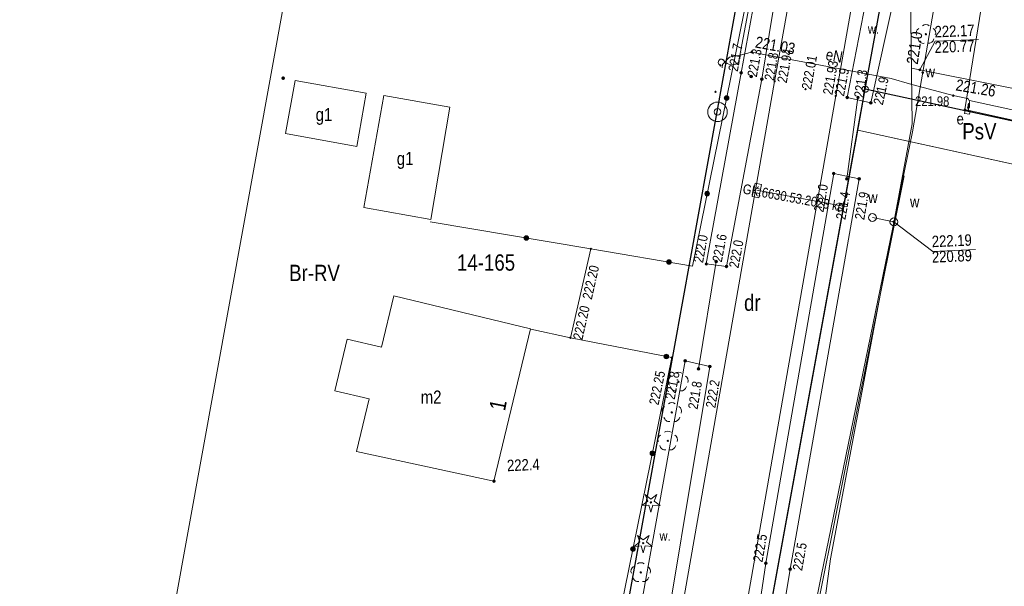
# Model space of a CAD drawing. Header units: metres. Extents: x 0 to 6601798, y -2700 to 5691112.
# Tile 12 of 60: x 6599981 to 6600057, y 5689133 to 5689176. Entities that reach past the tile are written whole.
import ezdxf
from ezdxf.enums import TextEntityAlignment as Align

# ---------------------------------------------------------------- set-up
doc = ezdxf.new("R2010")
doc.units = ezdxf.units.M
doc.header["$MEASUREMENT"] = 0
for name, color, linetype, lineweight in [('AS__Nowe_granice', 150, 'Continuous', 30), ('EEADTD_T_0', 7, 'Continuous', 5), ('EGBB_E_T_0', 7, 'Continuous', 5), ('EGBB_L_0', 7, 'Continuous', 5), ('Kontury', 7, 'Continuous', 5), ('Numery_dzialek', 150, 'Continuous', 5), ('Numery_uzytkow', 7, 'Continuous', 5), ('OTK_E_T_4', 7, 'Continuous', 5), ('OTK_L_0', 7, 'Continuous', 5), ('OTK_L_5', 7, 'Continuous', 5), ('OTK_L_8', 7, 'Continuous', 5), ('OTO_L_0', 7, 'Continuous', 5), ('OTO_L_1', 7, 'Continuous', 5), ('OTO_L_2', 7, 'Continuous', 5), ('OTR_T_0', 7, 'Continuous', 5), ('OTR_T_1', 7, 'Continuous', 5), ('OTZ_T_0', 7, 'Continuous', 5), ('OTZ_T_1', 7, 'Continuous', 5), ('P_SUK_T_1', 7, 'Continuous', 5), ('P_SUKP_E_T_0', 7, 'Continuous', 5), ('P_SUKP_L_0', 7, 'Continuous', 5), ('podzial_uzytki', 7, 'Continuous', 5), ('Punkty', 7, 'Continuous', 5), ('SZAPM_T_0', 7, 'Continuous', 5), ('SZOPO_L_0', 7, 'Continuous', 5), ('UEEOA_T_3', 7, 'Continuous', 5), ('UEEOA_T_9', 7, 'Continuous', 5), ('UEEOC_T_0', 7, 'Continuous', 5), ('UEEOO_T_0', 7, 'Continuous', 5), ('UEEPA_L_2', 7, 'Continuous', 5), ('UEEPB_L_0', 7, 'Continuous', 5), ('UEEPON_L_0', 7, 'Continuous', 5), ('UEEPOS_L_0', 7, 'Continuous', 5), ('UTTOC_T_2', 7, 'Continuous', 5), ('UTTPOM_L_0', 7, 'Continuous', 5), ('UTTPOM_L_1', 7, 'Continuous', 5), ('UWWOA_T_2', 7, 'Continuous', 5), ('UWWOA_T_7', 7, 'Continuous', 5), ('UWWOA_T_8', 7, 'Continuous', 5), ('UWWOC_T_2', 7, 'Continuous', 5), ('UWWPM_L_0', 7, 'Continuous', 5), ('UWWPM_L_1', 7, 'Continuous', 5), ('Uzytki', 7, 'Continuous', 5), ('WWRPP_T_0', 7, 'Continuous', 5)]:
    doc.layers.add(name, color=color, linetype=linetype, lineweight=lineweight)
doc.styles.add('STYL_ARIAL', font='ARIALN.TTF')

# ---------------------------------------------------------------- blocks, each defined once
blk = doc.blocks.new('GRT')
at = {"color": 7, "flags": 128}
blk.add_lwpolyline([(0, 2.5), (1.352, 2.103), (2.274, 1.039), (2.475, -0.356), (1.889, -1.637), (0.704, -2.399), (-0.704, -2.399), (-1.889, -1.637), (-2.475, -0.356), (-2.274, 1.039), (-1.352, 2.103), (0, 2.5)], dxfattribs=at)
blk = doc.blocks.new('403')
at = {"color": 0}
blk.add_circle((0, 0), 0.5, dxfattribs=at)
blk = doc.blocks.new('801')
at = {"color": 0}
for radius in [1, 0.9, 0.8, 0.7, 0.6, 0.5, 0.4, 0.3, 0.2, 0.1]:
    blk.add_circle((0, 0), radius, dxfattribs=at)
blk = doc.blocks.new('922')
at = {"color": 0}
blk.add_circle((0, 0), 0.5, dxfattribs=at)
for centre, radius, start, end in [((-3.5, 1), 4, 119.84816, 203.51949), ((0, 3.5), 4, 50.114, 129.886), ((3.5, 1), 4, 336.88451, 60.15184), ((-2, -3), 4, 187.477, 278.47884), ((2, -2.75), 4.25, 262.64593, 349.62892)]:
    blk.add_arc(centre, radius, start, end, dxfattribs=at)
blk = doc.blocks.new('921')
at = {"color": 0}
for p, q in [((-7, -2.5), (-2.5, 1)), ((-2.5, 1), (-4.5, 6)), ((-4.5, 6), (0, 2.5)), ((0, 2.5), (4.5, 6)), ((4.5, 6), (2.5, 1)), ((2.5, 1), (7, -2.5)), ((-1.5, -2), (-7, -2.5)), ((0, -7.5), (-1.5, -2)), ((1.5, -2), (0, -7.5)), ((7, -2.5), (1.5, -2))]:
    blk.add_line(p, q, dxfattribs=at)
blk.add_circle((0, 0), 0.5, dxfattribs=at)
blk = doc.blocks.new('509')
at = {"color": 0}
for p, q in [((-5, -2.5), (-5, 2.5)), ((-5, 2.5), (5.5, 2.5)), ((-1.5, 2.5), (-1.5, -2.5)), ((2, 2.5), (2, -2.5)), ((5.5, 2.5), (5.5, -2.5)), ((5.5, -2.5), (-5, -2.5))]:
    blk.add_line(p, q, dxfattribs=at)
blk = doc.blocks.new('625')
at = {"color": 0}
blk.add_circle((0, 0), 0.5, dxfattribs=at)
blk = doc.blocks.new('UGE')
at = {"color": 7, "flags": 128}
blk.add_lwpolyline([(0, 0.625), (0.442, 0.442), (0.625, 0), (0.442, -0.442), (0, -0.625), (-0.442, -0.442), (-0.625, 0), (-0.442, 0.442), (0, 0.625)], dxfattribs=at)
blk = doc.blocks.new('UGT')
at = {"color": 7, "flags": 128}
blk.add_lwpolyline([(0, 0.625), (0.442, 0.442), (0.625, 0), (0.442, -0.442), (0, -0.625), (-0.442, -0.442), (-0.625, 0), (-0.442, 0.442), (0, 0.625)], dxfattribs=at)
blk = doc.blocks.new('506')
at = {"color": 0}
blk.add_circle((0, 0), 3, dxfattribs=at)
blk = doc.blocks.new('621')
at = {"color": 0}
blk.add_circle((0, 0), 0.5, dxfattribs=at)
blk = doc.blocks.new('907')
at = {"color": 0}
for radius in [7.5, 2.5]:
    blk.add_circle((0, 0), radius, dxfattribs=at)

msp = doc.modelspace()

# ---------------------------------------------------------------- linework, layer by layer
at = {"color": 7, "linetype": 'Continuous', "lineweight": 0, "flags": 128}
msp.add_lwpolyline([(6600173.29, 5690035.7), (6600065.2, 5689524.43), (6600055.68, 5689477.92), (6599986.53, 5689096.03), (6599985.74, 5689089.37), (6599806.46, 5688549.67), (6599804.83, 5688541.58), (6599805.17, 5688533.33), (6599807.49, 5688525.41), (6599811.64, 5688518.27), (6599818.42, 5688511.51), (6599826.1, 5688505.76), (6599833.26, 5688501.65), (6599841.19, 5688499.37), (6599849.44, 5688499.06), (6599857.53, 5688500.73)], dxfattribs=at)
at = {"layer": 'AS__Nowe_granice', "linetype": 'Continuous', "flags": 128}
for points in [[(6600024.91, 5689115.9), (6600037.05, 5689183.01)], [(6600045.96, 5689171.16), (6600047.72, 5689180.77)], [(6600035.45, 5689113.54), (6600045.96, 5689171.16)], [(6600079.275, 5689163.945), (6600045.96, 5689171.16)]]:
    msp.add_lwpolyline(points, dxfattribs=at)
at = {"layer": 'EGBB_L_0', "color": 7, "linetype": 'Continuous', "flags": 128}
for points in [[(6600001.467, 5689167.751), (6600002.196, 5689171.826)], [(6600002.196, 5689171.826), (6600007.653, 5689170.843)], [(6600007.653, 5689170.843), (6600006.944, 5689166.759)], [(6600007.462, 5689162.065), (6600009.012, 5689170.68)], [(6600009.012, 5689170.68), (6600014.075, 5689169.771)], [(6600014.075, 5689169.771), (6600012.606, 5689161.139)], [(6600006.944, 5689166.759), (6600001.467, 5689167.751)], [(6600012.606, 5689161.139), (6600007.462, 5689162.065)], [(6600008.833, 5689151.35), (6600009.779, 5689155.284)], [(6600009.779, 5689155.284), (6600020.265, 5689152.77)], [(6600020.265, 5689152.77), (6600017.464, 5689141.068)], [(6600006.204, 5689151.971), (6600005.249, 5689148.006)], [(6600006.204, 5689151.971), (6600008.833, 5689151.35)], [(6600007.889, 5689147.376), (6600005.249, 5689148.006)], [(6600006.917, 5689143.34), (6600007.889, 5689147.376)], [(6600017.464, 5689141.068), (6600006.917, 5689143.34)]]:
    msp.add_lwpolyline(points, dxfattribs=at)
at = {"layer": 'Kontury', "color": 3, "linetype": 'Continuous', "flags": 128}
for points in [[(6600024.91, 5689115.9), (6600037.05, 5689183.01)], [(6600045.96, 5689171.16), (6600045.4, 5689168.01)], [(6600079.275, 5689163.943), (6600048.27, 5689170.66)], [(6600045.4, 5689168.01), (6600035.45, 5689113.54)], [(6600078.683, 5689160.721), (6600047.71, 5689167.504)]]:
    msp.add_lwpolyline(points, dxfattribs=at)
at = {"layer": 'OTK_L_0', "color": 7, "linetype": 'Continuous', "flags": 128}
for points in [[(6600048.89, 5689200.2), (6600043.694, 5689170.631)], [(6600039.008, 5689171.752), (6600043.238, 5689195.439)], [(6600031.371, 5689128.275), (6600039.008, 5689171.752)], [(6600043.694, 5689170.631), (6600036.104, 5689127.279)]]:
    msp.add_lwpolyline(points, dxfattribs=at)
at = {"layer": 'OTK_L_5', "color": 7, "linetype": 'Continuous', "flags": 128}
for points in [[(6600036.428, 5689172.417), (6600038.956, 5689186.053)], [(6600040.296, 5689185.809), (6600038.026, 5689171.925)], [(6600044.581, 5689170.521), (6600046.722, 5689181.6)], [(6600048.844, 5689181.234), (6600046.39, 5689170.095)], [(6600033.762, 5689157.735), (6600036.428, 5689172.417)], [(6600038.026, 5689171.925), (6600035.304, 5689157.551)], [(6600046.39, 5689170.095), (6600044.581, 5689170.521)], [(6600038.325, 5689134.761), (6600043.539, 5689164.684)], [(6600043.539, 5689164.684), (6600045.489, 5689164.267)], [(6600045.489, 5689164.267), (6600040.189, 5689134.316)], [(6600035.304, 5689157.551), (6600033.762, 5689157.735)], [(6600027.41, 5689124.029), (6600032.139, 5689150.304)], [(6600032.139, 5689150.304), (6600034.03, 5689149.862)], [(6600034.03, 5689149.862), (6600029.656, 5689123.556)], [(6600037.181, 5689127.038), (6600038.325, 5689134.761)], [(6600040.189, 5689134.316), (6600038.949, 5689126.686)]]:
    msp.add_lwpolyline(points, dxfattribs=at)
at = {"layer": 'OTK_L_8', "color": 7, "linetype": 'Continuous', "flags": 128}
for points in [[(6600045.405, 5689170.523), (6600044.544, 5689164.264)], [(6600034.515, 5689157.919), (6600033.163, 5689149.678)]]:
    msp.add_lwpolyline(points, dxfattribs=at)
at = {"layer": 'OTO_L_0', "color": 7, "linetype": 'Continuous', "flags": 128}
for points in [[(6600037.968, 5689183.547), (6600032.706, 5689157.58)], [(6600053.609, 5689169.592), (6600055.346, 5689180.425)], [(6600079.266, 5689163.897), (6600053.609, 5689169.592)], [(6600032.706, 5689157.58), (6600024.893, 5689158.897)], [(6600023.332, 5689152.072), (6600031.108, 5689150.557)], [(6600031.108, 5689150.557), (6600025.878, 5689124.746)]]:
    msp.add_lwpolyline(points, dxfattribs=at)
at = {"layer": 'OTO_L_0', "color": 7, "linetype": 'Continuous'}
for centre, radius in [((6600035.32, 5689170.477), 0.175), ((6600035.32, 5689170.477), 0.158), ((6600035.32, 5689170.477), 0.14), ((6600035.32, 5689170.477), 0.122), ((6600035.32, 5689170.477), 0.105), ((6600035.32, 5689170.477), 0.0875), ((6600035.32, 5689170.477), 0.07), ((6600035.32, 5689170.477), 0.0525), ((6600035.32, 5689170.477), 0.035), ((6600033.83, 5689163.126), 0.175), ((6600033.83, 5689163.126), 0.158), ((6600033.83, 5689163.126), 0.14), ((6600033.83, 5689163.126), 0.122), ((6600033.83, 5689163.126), 0.105), ((6600033.83, 5689163.126), 0.0875), ((6600033.83, 5689163.126), 0.07), ((6600033.83, 5689163.126), 0.0525), ((6600033.83, 5689163.126), 0.035), ((6600030.891, 5689157.886), 0.175), ((6600030.891, 5689157.886), 0.158), ((6600030.891, 5689157.886), 0.14), ((6600030.891, 5689157.886), 0.122), ((6600030.891, 5689157.886), 0.105), ((6600030.891, 5689157.886), 0.0875), ((6600030.891, 5689157.886), 0.07), ((6600030.891, 5689157.886), 0.0525), ((6600030.891, 5689157.886), 0.035), ((6600030.694, 5689150.638), 0.175), ((6600030.694, 5689150.638), 0.158), ((6600030.694, 5689150.638), 0.14), ((6600030.694, 5689150.638), 0.122), ((6600030.694, 5689150.638), 0.105), ((6600030.694, 5689150.638), 0.0875), ((6600030.694, 5689150.638), 0.07), ((6600030.694, 5689150.638), 0.0525), ((6600030.694, 5689150.638), 0.035), ((6600029.619, 5689143.206), 0.175), ((6600029.619, 5689143.206), 0.158), ((6600029.619, 5689143.206), 0.14), ((6600029.619, 5689143.206), 0.122), ((6600029.619, 5689143.206), 0.105), ((6600029.619, 5689143.206), 0.0875), ((6600029.619, 5689143.206), 0.07), ((6600029.619, 5689143.206), 0.0525), ((6600029.619, 5689143.206), 0.035), ((6600028.129, 5689135.856), 0.175), ((6600028.129, 5689135.856), 0.158), ((6600028.129, 5689135.856), 0.14), ((6600028.129, 5689135.856), 0.122), ((6600028.129, 5689135.856), 0.105), ((6600028.129, 5689135.856), 0.0875), ((6600028.129, 5689135.856), 0.07), ((6600028.129, 5689135.856), 0.0525), ((6600028.129, 5689135.856), 0.035)]:
    msp.add_circle(centre, radius, dxfattribs=at)
at = {"layer": 'OTO_L_1', "color": 7, "linetype": 'Continuous', "flags": 128}
msp.add_lwpolyline([(6600023.63, 5689153.307), (6600024.893, 5689158.897)], dxfattribs=at)
at = {"layer": 'OTO_L_2', "color": 7, "linetype": 'Continuous', "flags": 128}
msp.add_lwpolyline([(6600023.332, 5689152.072), (6600023.63, 5689153.307)], dxfattribs=at)
at = {"layer": 'P_SUKP_L_0', "color": 30, "linetype": 'Continuous', "flags": 128}
msp.add_lwpolyline([(6600037.65, 5689163.39), (6600044.53, 5689162.13)], dxfattribs=at)
at = {"layer": 'SZOPO_L_0', "color": 7, "linetype": 'Continuous', "flags": 128}
for points in [[(6600012.552, 5689160.977), (6600024.893, 5689158.897)], [(6600020.286, 5689152.741), (6600023.33, 5689152.07)]]:
    msp.add_lwpolyline(points, dxfattribs=at)
at = {"layer": 'SZOPO_L_0', "color": 7, "linetype": 'Continuous'}
for radius in [0.175, 0.158, 0.14, 0.122, 0.105, 0.0875, 0.07, 0.0525, 0.035]:
    msp.add_circle((6600019.948, 5689159.73), radius, dxfattribs=at)
at = {"layer": 'UEEPA_L_2', "color": 7, "linetype": 'Continuous', "flags": 128}
for points in [[(6600053.626, 5689169.53), (6600053.577, 5689169.291)], [(6600053.577, 5689169.291), (6600053.969, 5689169.236)], [(6600053.626, 5689169.53), (6600054.018, 5689169.476)], [(6600054.018, 5689169.476), (6600053.969, 5689169.236)]]:
    msp.add_lwpolyline(points, dxfattribs=at)
at = {"layer": 'UEEPB_L_0', "color": 1, "linetype": 'Continuous', "flags": 128}
for points in [[(6600047.961, 5689171.962), (6600037.238, 5689174.005)], [(6600049.362, 5689171.567), (6600047.961, 5689171.962)], [(6600052.706, 5689170.658), (6600049.362, 5689171.567)]]:
    msp.add_lwpolyline(points, dxfattribs=at)
at = {"layer": 'UEEPON_L_0', "color": 1, "linetype": 'Continuous', "flags": 128}
for points in [[(6600036.243, 5689173.213), (6600038.208, 5689183.637)], [(6600034.842, 5689172.974), (6600034.72, 5689173.063), (6600034.672, 5689173.205), (6600034.714, 5689173.35), (6600034.832, 5689173.444)], [(6600034.842, 5689172.974), (6600034.724, 5689173.064), (6600034.678, 5689173.205), (6600034.718, 5689173.348), (6600034.832, 5689173.444)], [(6600034.832, 5689173.444), (6600034.965, 5689173.449), (6600035.086, 5689173.393), (6600035.169, 5689173.288)], [(6600034.832, 5689173.444), (6600034.965, 5689173.448), (6600035.086, 5689173.392), (6600035.169, 5689173.288)], [(6600035.899, 5689173.058), (6600035.631, 5689173.032), (6600035.374, 5689173.113), (6600035.169, 5689173.288)], [(6600035.899, 5689173.058), (6600035.631, 5689173.033), (6600035.374, 5689173.113), (6600035.169, 5689173.288)], [(6600036.243, 5689173.213), (6600036.141, 5689173.137), (6600036.024, 5689173.084), (6600035.899, 5689173.058)], [(6600036.243, 5689173.213), (6600036.141, 5689173.136), (6600036.024, 5689173.084), (6600035.899, 5689173.058)], [(6600074.269, 5689165.867), (6600053.953, 5689170.291)]]:
    msp.add_lwpolyline(points, dxfattribs=at)
at = {"layer": 'UEEPOS_L_0', "color": 1, "linetype": 'Continuous', "flags": 128}
for points in [[(6600035.53, 5689173.601), (6600035.772, 5689173.662), (6600036.019, 5689173.704), (6600036.268, 5689173.726)], [(6600036.268, 5689173.726), (6600037.238, 5689174.005)], [(6600037.238, 5689174.005), (6600047.961, 5689171.962)], [(6600034.975, 5689172.779), (6600034.993, 5689173.049)], [(6600034.993, 5689173.049), (6600035.53, 5689173.601)], [(6600047.961, 5689171.962), (6600049.362, 5689171.567)], [(6600049.362, 5689171.567), (6600052.706, 5689170.658)], [(6600052.706, 5689170.658), (6600053.809, 5689170.437)], [(6600053.809, 5689170.437), (6600053.895, 5689170.377), (6600053.948, 5689170.287), (6600053.962, 5689170.183)], [(6600053.861, 5689169.935), (6600053.851, 5689169.872), (6600053.836, 5689169.81), (6600053.818, 5689169.75)], [(6600053.861, 5689169.935), (6600053.867, 5689169.974), (6600053.874, 5689170.012), (6600053.883, 5689170.05)], [(6600053.883, 5689170.05), (6600053.91, 5689170.063), (6600053.938, 5689170.055), (6600053.953, 5689170.029), (6600053.946, 5689170)], [(6600053.946, 5689170), (6600053.931, 5689169.935), (6600053.915, 5689169.869), (6600053.897, 5689169.804)], [(6600053.962, 5689170.183), (6600053.967, 5689170.054), (6600053.971, 5689169.924), (6600053.973, 5689169.794)], [(6600053.93, 5689169.715), (6600053.911, 5689169.679), (6600053.874, 5689169.663), (6600053.834, 5689169.675), (6600053.812, 5689169.709), (6600053.818, 5689169.75)], [(6600053.884, 5689169.499), (6600053.88, 5689169.601), (6600053.884, 5689169.703), (6600053.897, 5689169.804)], [(6600053.973, 5689169.794), (6600053.962, 5689169.766), (6600053.947, 5689169.74), (6600053.93, 5689169.715)]]:
    msp.add_lwpolyline(points, dxfattribs=at)
at = {"layer": 'UTTPOM_L_0', "color": 30, "linetype": 'Continuous', "flags": 128}
msp.add_lwpolyline([(6600037.21, 5689106.12), (6600048.96, 5689164.49)], dxfattribs=at)
at = {"layer": 'UTTPOM_L_1', "color": 30, "linetype": 'Continuous', "flags": 128}
for points in [[(6600055.995, 5689204.874), (6600049.591, 5689167.866)], [(6600049.591, 5689167.866), (6600042.585, 5689133.781)], [(6600042.585, 5689133.781), (6600037.593, 5689108.749)]]:
    msp.add_lwpolyline(points, dxfattribs=at)
at = {"layer": 'UWWOC_T_2', "color": 161, "linetype": 'Continuous', "flags": 128}
for points in [[(6600050.151, 5689172.634), (6600051.336, 5689174.836)], [(6600051.336, 5689174.836), (6600054.655, 5689174.976)], [(6600048.159, 5689160.958), (6600051.139, 5689158.699)], [(6600051.139, 5689158.699), (6600054.425, 5689158.837)]]:
    msp.add_lwpolyline(points, dxfattribs=at)
at = {"layer": 'UWWPM_L_0', "color": 161, "linetype": 'Continuous', "flags": 128}
msp.add_lwpolyline([(6600049.508, 5689172.762), (6600064.273, 5689169.833)], dxfattribs=at)
at = {"layer": 'UWWPM_L_1', "color": 161, "linetype": 'Continuous', "flags": 128}
for points in [[(6600049.406, 5689180.362), (6600049.564, 5689168.495)], [(6600048.02, 5689160.231), (6600049.564, 5689168.495)], [(6600048.159, 5689160.968), (6600046.513, 5689161.299)], [(6600043.29, 5689135.112), (6600048.02, 5689160.231)], [(6600041.43, 5689121.277), (6600043.29, 5689135.112)]]:
    msp.add_lwpolyline(points, dxfattribs=at)
at = {"layer": 'Uzytki', "color": 3, "linetype": 'Continuous', "flags": 128}
for points in [[(6600024.91, 5689115.9), (6600037.05, 5689183.01)], [(6600047.72, 5689180.77), (6600045.96, 5689171.16)], [(6600045.96, 5689171.16), (6600045.4, 5689168.01)], [(6600079.275, 5689163.943), (6600048.27, 5689170.66)], [(6600035.45, 5689113.54), (6600045.4, 5689168.01)], [(6600045.4, 5689168.01), (6600078.683, 5689160.721)]]:
    msp.add_lwpolyline(points, dxfattribs=at)

# ---------------------------------------------------------------- block references
at = {"layer": 'OTR_T_0', "color": 7, "linetype": 'Continuous', "xscale": 0.1, "yscale": 0.1, "zscale": 0.1, "rotation": 0.0008399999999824}
for p in [(6600039.008, 5689171.752), (6600041.375, 5689171.162), (6600043.694, 5689170.631), (6600053.609, 5689169.592), (6600024.893, 5689158.897), (6600023.332, 5689152.072), (6600031.108, 5689150.557)]:
    msp.add_blockref('403', p, dxfattribs=at)
at = {"layer": 'OTR_T_1', "color": 7, "linetype": 'Continuous', "xscale": 0.1, "yscale": 0.1, "zscale": 0.1, "rotation": 0.0008399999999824}
for p in [(6600036.428, 5689172.417), (6600037.202, 5689172.125), (6600038.026, 5689171.925), (6600044.581, 5689170.521), (6600045.405, 5689170.523), (6600046.39, 5689170.095), (6600043.539, 5689164.684), (6600044.544, 5689164.264), (6600045.489, 5689164.267), (6600033.762, 5689157.735), (6600034.515, 5689157.919), (6600035.304, 5689157.551), (6600032.139, 5689150.304), (6600033.163, 5689149.678), (6600034.03, 5689149.862), (6600038.325, 5689134.761), (6600040.189, 5689134.316)]:
    msp.add_blockref('801', p, dxfattribs=at)
at = {"layer": 'OTZ_T_0', "color": 7, "linetype": 'Continuous', "xscale": 0.1, "yscale": 0.1, "zscale": 0.1}
for p in [(6600050.621, 5689175.369), (6600031.617, 5689148.687), (6600031.112, 5689146.341), (6600030.797, 5689144.158), (6600028.724, 5689134.058)]:
    msp.add_blockref('922', p, dxfattribs=at)
at = {"layer": 'OTZ_T_1', "color": 7, "linetype": 'Continuous', "xscale": 0.1, "yscale": 0.1, "zscale": 0.1}
for p in [(6600029.512, 5689139.435), (6600028.918, 5689136.306)]:
    msp.add_blockref('921', p, dxfattribs=at)
at = {"layer": 'P_SUK_T_1', "color": 7, "linetype": 'Continuous', "xscale": 0.1, "yscale": 0.1, "zscale": 0.1, "rotation": 258.04873}
msp.add_blockref('509', (6600037.65, 5689163.39), dxfattribs=at)
at = {"layer": 'Punkty', "color": 7, "linetype": 'Continuous', "xscale": 0.1, "yscale": 0.1, "zscale": 0.1}
msp.add_blockref('GRT', (6600045.96, 5689171.16), dxfattribs=at)
at = {"layer": 'SZAPM_T_0', "color": 7, "linetype": 'Continuous', "xscale": 0.1, "yscale": 0.1, "zscale": 0.1, "rotation": 2.400689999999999}
msp.add_blockref('907', (6600034.621, 5689169.41), dxfattribs=at)
at = {"layer": 'UEEOA_T_9', "color": 7, "linetype": 'Continuous', "xscale": 0.1, "yscale": 0.1, "zscale": 0.1}
for p, rotation in [((6600034.842, 5689172.974), 32.26325), ((6600034.842, 5689172.974), 32.26325), ((6600034.842, 5689172.974), 77.23554999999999), ((6600034.842, 5689172.974), 2.400689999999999), ((6600034.466, 5689170.956), 259.31581), ((6600034.466, 5689170.956), 259.31581), ((6600034.466, 5689170.956), 2.400689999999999)]:
    msp.add_blockref('625', p, dxfattribs=dict(at, rotation=rotation))
at = {"layer": 'UEEOC_T_0', "color": 1, "linetype": 'Continuous', "xscale": 0.1, "yscale": 0.1, "zscale": 0.1, "rotation": 2.400689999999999}
for p in [(6600037.238, 5689174.005), (6600052.706, 5689170.658)]:
    msp.add_blockref('UGE', p, dxfattribs=at)
at = {"layer": 'UTTOC_T_2', "color": 30, "linetype": 'Continuous', "xscale": 0.1, "yscale": 0.1, "zscale": 0.1, "rotation": 2.400689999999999}
msp.add_blockref('UGT', (6600050.38, 5689172.424), dxfattribs=at)
at = {"layer": 'UWWOA_T_7', "color": 7, "linetype": 'Continuous', "xscale": 0.1, "yscale": 0.1, "zscale": 0.1, "rotation": 345.03518}
msp.add_blockref('621', (6600050.151, 5689172.634), dxfattribs=at)
at = {"layer": 'UWWOA_T_8', "color": 7, "linetype": 'Continuous', "xscale": 0.1, "yscale": 0.1, "zscale": 0.1}
for p, rotation in [((6600046.513, 5689161.299), 346.33007), ((6600048.159, 5689160.968), 347.84841)]:
    msp.add_blockref('506', p, dxfattribs=dict(at, rotation=rotation))
at = {"layer": 'UWWOC_T_2', "color": 161, "linetype": 'Continuous', "xscale": 0.1, "yscale": 0.1, "zscale": 0.1, "rotation": 272.40705}
for p in [(6600050.151, 5689172.634), (6600048.159, 5689160.968)]:
    msp.add_blockref('UGE', p, dxfattribs=at)
at = {"layer": 'WWRPP_T_0', "color": 7, "linetype": 'Continuous', "xscale": 0.1, "yscale": 0.1, "zscale": 0.1}
for p, rotation in [((6600001.278, 5689171.998), 2.39496), ((6600017.464, 5689141.068), 2.400689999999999)]:
    msp.add_blockref('801', p, dxfattribs=dict(at, rotation=rotation))

# ---------------------------------------------------------------- texts
at = {"layer": 'EEADTD_T_0', "color": 7, "linetype": 'Continuous', "style": 'STYL_ARIAL'}
msp.add_text('1', height=1.25, rotation=79.02, dxfattribs=at).set_placement((6600018.673, 5689146.331), align=Align.BOTTOM_LEFT)
at = {"layer": 'EGBB_E_T_0', "color": 7, "linetype": 'Continuous', "style": 'STYL_ARIAL'}
for s, p in [('g1', (6600004.416, 5689169.212)), ('g1', (6600010.64, 5689165.831)), ('m2', (6600012.636, 5689147.52))]:
    msp.add_text(s, height=1, dxfattribs=at).set_placement(p, align=Align.MIDDLE_CENTER)
at = {"layer": 'Numery_dzialek', "linetype": 'Continuous', "style": 'STYL_ARIAL'}
msp.add_text('14-165', height=1.25, dxfattribs=at).set_placement((6600014.625, 5689158.472), align=Align.TOP_LEFT)
at = {"layer": 'Numery_uzytkow', "color": 3, "linetype": 'Continuous', "style": 'STYL_ARIAL'}
msp.add_text('Br-RV', height=1.25, dxfattribs=at).set_placement((6600001.74, 5689156.049), align=Align.BOTTOM_LEFT)
msp.add_text('dr', height=1.25, dxfattribs=at).set_placement((6600036.656, 5689155.389), align=Align.TOP_LEFT)
at = {"layer": 'OTK_E_T_4', "color": 7, "linetype": 'Continuous', "style": 'STYL_ARIAL'}
for p in [(6600046.589, 5689175.785), (6600030.596, 5689136.868)]:
    msp.add_text('w.', height=0.75, dxfattribs=at).set_placement(p, align=Align.MIDDLE_CENTER)
at = {"layer": 'OTR_T_0', "color": 7, "linetype": 'Continuous', "style": 'STYL_ARIAL'}
for s, rotation, p in [('221.94', 79.9, (6600039.193, 5689171.719)), ('222.20', 77.3, (6600023.515, 5689152.031))]:
    msp.add_text(s, height=0.75, rotation=rotation, dxfattribs=at).set_placement(p, align=Align.TOP_LEFT)
msp.add_text('222.01', height=0.75, rotation=79.9, dxfattribs=at).set_placement((6600041.436, 5689171.151), align=Align.MIDDLE_LEFT)
msp.add_text('221.93', height=0.75, rotation=80.1, dxfattribs=at).set_placement((6600043.659, 5689170.637), align=Align.BOTTOM_LEFT)
msp.add_text('221.98', height=0.75, dxfattribs=at).set_placement((6600052.416, 5689169.627), align=Align.BOTTOM_RIGHT)
msp.add_text('222.20', height=0.75, rotation=77.3, dxfattribs=at).set_placement((6600024.814, 5689157.692), align=Align.TOP_RIGHT)
msp.add_text('222.25', height=0.75, rotation=78.5, dxfattribs=at).set_placement((6600030.836, 5689149.395), align=Align.BOTTOM_RIGHT)
at = {"layer": 'OTR_T_1', "color": 7, "linetype": 'Continuous', "style": 'STYL_ARIAL'}
for s, rotation, p in [('221.7', 79.5, (6600036.393, 5689172.423)), ('221.9', 79.1, (6600044.546, 5689170.528)), ('222.0', 79.7, (6600033.727, 5689157.741)), ('222.5', 80.1, (6600038.29, 5689134.767))]:
    msp.add_text(s, height=0.75, rotation=rotation, dxfattribs=at).set_placement(p, align=Align.BOTTOM_LEFT)
for s, rotation, p in [('221.3', 79.5, (6600037.264, 5689172.114)), ('221.3', 82.2, (6600045.467, 5689170.515)), ('221.6', 79.3, (6600034.576, 5689157.907))]:
    msp.add_text(s, height=0.75, rotation=rotation, dxfattribs=at).set_placement(p, align=Align.MIDDLE_LEFT)
for s, rotation, p in [('221.8', 80.7, (6600038.211, 5689171.895)), ('221.9', 77.6, (6600046.573, 5689170.055)), ('222.0', 79.3, (6600035.488, 5689157.516)), ('222.5', 80, (6600040.374, 5689134.283))]:
    msp.add_text(s, height=0.75, rotation=rotation, dxfattribs=at).set_placement(p, align=Align.TOP_LEFT)
for s, rotation, p in [('222.0', 80.1, (6600043.34, 5689163.748)), ('221.8', 79.8, (6600031.935, 5689149.369))]:
    msp.add_text(s, height=0.75, rotation=rotation, dxfattribs=at).set_placement(p, align=Align.BOTTOM_RIGHT)
for s, rotation, p in [('221.4', 80.1, (6600044.435, 5689163.276)), ('221.8', 80.6, (6600033.068, 5689148.724))]:
    msp.add_text(s, height=0.75, rotation=rotation, dxfattribs=at).set_placement(p, align=Align.MIDDLE_RIGHT)
for s, rotation, p in [('221.9', 80, (6600045.514, 5689163.327)), ('222.2', 80.6, (6600034.059, 5689148.887))]:
    msp.add_text(s, height=0.75, rotation=rotation, dxfattribs=at).set_placement(p, align=Align.TOP_RIGHT)
at = {"layer": 'P_SUKP_E_T_0', "color": 30, "linetype": 'Continuous', "style": 'STYL_ARIAL'}
msp.add_text('GK.6630.53.2023 kd', height=0.75, rotation=349.623, dxfattribs=at).set_placement((6600040.457, 5689162.812), align=Align.MIDDLE_CENTER)
at = {"layer": 'podzial_uzytki', "color": 3, "linetype": 'Continuous', "style": 'STYL_ARIAL'}
msp.add_text('PsV', height=1.25, dxfattribs=at).set_placement((6600053.408, 5689166.924), align=Align.BOTTOM_LEFT)
at = {"layer": 'UEEOA_T_3', "color": 7, "linetype": 'Continuous', "style": 'STYL_ARIAL'}
msp.add_text('e', height=0.875, rotation=2.4018, dxfattribs=at).set_placement((6600052.95, 5689169.301), align=Align.TOP_LEFT)
at = {"layer": 'UEEOC_T_0', "color": 1, "linetype": 'Continuous', "style": 'STYL_ARIAL'}
for s, rotation, p in [('221.03', 349.6594, (6600037.423, 5689174.1)), ('221.26', 350.4795, (6600052.819, 5689170.808))]:
    msp.add_text(s, height=0.875, rotation=rotation, dxfattribs=at).set_placement(p, align=Align.BOTTOM_LEFT)
at = {"layer": 'UEEOO_T_0', "color": 1, "linetype": 'Continuous', "style": 'STYL_ARIAL'}
msp.add_text('eN', height=0.875, rotation=349.2124, dxfattribs=at).set_placement((6600042.826, 5689173.151), align=Align.BOTTOM_LEFT)
at = {"layer": 'UTTOC_T_2', "color": 30, "linetype": 'Continuous', "style": 'STYL_ARIAL'}
msp.add_text('221.0', height=0.875, rotation=81.476, dxfattribs=at).set_placement((6600050.247, 5689172.977), align=Align.BOTTOM_LEFT)
at = {"layer": 'UWWOA_T_2', "color": 7, "linetype": 'Continuous', "style": 'STYL_ARIAL'}
for p in [(6600051.313, 5689171.791), (6600046.912, 5689162.141), (6600050.119, 5689161.815)]:
    msp.add_text('w', height=0.875, dxfattribs=at).set_placement(p, align=Align.BOTTOM_RIGHT)
at = {"layer": 'UWWOC_T_2', "color": 161, "linetype": 'Continuous', "style": 'STYL_ARIAL'}
for s, rotation, p in [('222.17', 2.4014, (6600051.267, 5689175.992)), ('220.77', 2.4014, (6600051.264, 5689174.8)), ('222.19', 2.4028, (6600051.054, 5689159.894)), ('220.89', 2.4028, (6600051.064, 5689158.707))]:
    msp.add_text(s, height=0.875, rotation=rotation, dxfattribs=at).set_placement(p, align=Align.TOP_LEFT)
at = {"layer": 'WWRPP_T_0', "color": 7, "linetype": 'Continuous', "style": 'STYL_ARIAL'}
msp.add_text('222.4', height=0.875, rotation=2.3982, dxfattribs=at).set_placement((6600018.494, 5689141.563), align=Align.BOTTOM_LEFT)

doc.saveas('drawing.dxf')
